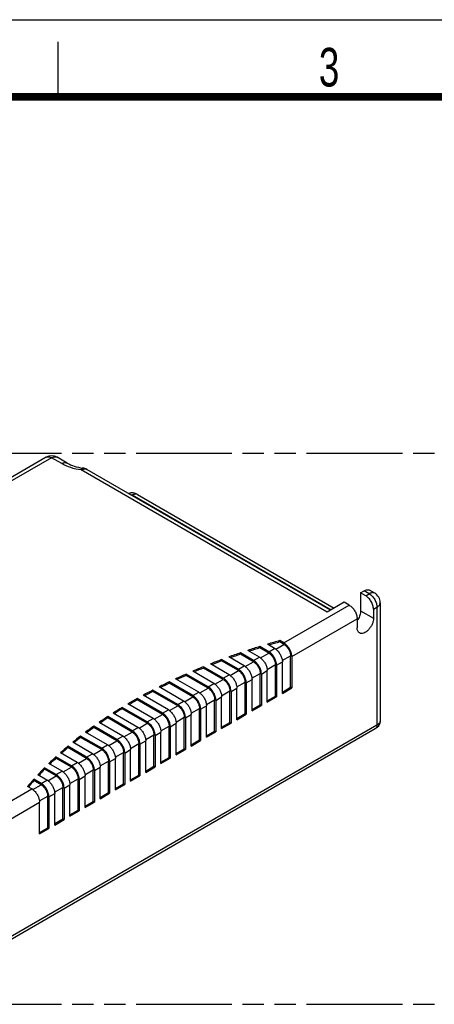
# Model space of a CAD drawing. Header units: millimetres. Extents: x 0 to 210, y 0 to 297.
# Tile 7 of 8: x 102 to 139, y 208 to 297. Entities that reach past the tile are written whole.
import ezdxf

# ---------------------------------------------------------------- set-up
doc = ezdxf.new("R2010")
doc.units = ezdxf.units.MM
doc.header["$LTSCALE"] = 19.36
doc.linetypes.add('PHANTOM', pattern=[0.8, 0.45, -0.05, 0.1, -0.05, 0.1, -0.05])
doc.layers.get('0').update_dxf_attribs({"linetype": 'CONTINUOUS'})
doc.layers.add('DEFAULT_3', color=7, linetype='PHANTOM')
doc.layers.add('Z_AXIS', color=7, linetype='CONTINUOUS')
doc.styles.add('TEXTSTYLE_2', font='txt', dxfattribs={"width": 0.75})

msp = doc.modelspace()

# ---------------------------------------------------------------- linework, layer by layer
at = {"color": 2, "linetype": 'Continuous'}
for p, q in [((0, 297), (210, 297)), ((105, 290), (105, 295))]:
    msp.add_line(p, q, dxfattribs=at)
at = {"color": 7, "linetype": 'Continuous'}
for p, q in [((103.905, 257.306), (99.91, 255)), ((105.824, 256.776), (104.905, 257.306)), ((129.729, 243.423), (107.595, 256.202)), ((112.223, 253.938), (130.083, 243.627)), ((132.477, 245.01), (132.795, 245.193)), ((132.937, 244.744), (132.477, 245.01)), ((132.477, 245.01), (132.477, 243.377)), ((133.755, 244.977), (133.295, 245.243)), ((130.992, 244.152), (129.436, 243.254)), ((131.452, 243.887), (130.992, 244.152)), ((134.255, 244.111), (134.255, 233.415)), ((133.644, 243.519), (133.644, 242.703)), ((132.159, 242.662), (132.159, 241.846)), ((124.663, 239.968), (124.011, 240.344)), ((125.512, 240.458), (125.141, 240.672)), ((125.512, 240.335), (125.141, 240.549)), ((122.754, 238.865), (121.554, 239.558)), ((122.754, 238.743), (121.554, 239.436)), ((123.285, 239.172), (122.225, 239.784)), ((124.133, 239.662), (123.317, 240.133)), ((124.133, 239.539), (123.317, 240.01)), ((120.527, 237.58), (118.832, 238.558)), ((121.375, 238.069), (119.851, 238.95)), ((121.375, 237.947), (119.851, 238.827)), ((121.906, 238.376), (120.499, 239.188)), ((124.734, 235.64), (124.734, 238.498)), ((125.371, 235.885), (125.371, 238.743)), ((126.113, 236.436), (126.113, 239.294)), ((126.219, 239.233), (126.219, 236.375)), ((118.618, 236.477), (116.618, 237.632)), ((119.148, 236.783), (117.222, 237.895)), ((119.997, 237.273), (118.206, 238.307)), ((119.997, 237.151), (118.206, 238.185)), ((123.355, 234.844), (123.355, 237.702)), ((123.461, 237.641), (123.461, 234.783)), ((123.992, 235.089), (123.992, 237.947)), ((124.84, 238.437), (124.84, 235.579)), ((117.239, 235.681), (115.086, 236.924)), ((117.239, 235.559), (115.086, 236.802)), ((117.769, 235.987), (115.668, 237.2)), ((118.618, 236.355), (116.618, 237.509)), ((121.976, 234.048), (121.976, 236.906)), ((122.082, 236.845), (122.082, 233.987)), ((122.613, 234.293), (122.613, 237.151)), ((115.86, 234.885), (113.608, 236.185)), ((115.86, 234.763), (113.608, 236.063)), ((116.39, 235.191), (114.17, 236.473)), ((120.598, 233.252), (120.598, 236.11)), ((120.704, 236.049), (120.704, 233.191)), ((121.234, 233.497), (121.234, 236.355)), ((125.371, 236.008), (126.113, 236.436)), ((125.371, 235.885), (126.219, 236.375)), ((126.219, 236.375), (126.113, 236.436)), ((113.633, 233.599), (111.337, 234.924)), ((114.481, 234.089), (112.186, 235.414)), ((114.481, 233.967), (112.186, 235.292)), ((115.011, 234.395), (112.726, 235.714)), ((119.219, 232.456), (119.219, 235.314)), ((119.325, 235.253), (119.325, 232.395)), ((119.855, 232.701), (119.855, 235.559)), ((123.992, 235.212), (124.734, 235.64)), ((123.992, 235.089), (124.84, 235.579)), ((124.84, 235.579), (124.734, 235.64)), ((112.254, 232.803), (110.002, 234.103)), ((113.102, 233.293), (110.817, 234.612)), ((113.102, 233.17), (110.817, 234.49)), ((117.84, 231.66), (117.84, 234.518)), ((117.946, 234.456), (117.946, 231.599)), ((118.476, 231.905), (118.476, 234.763)), ((121.234, 233.619), (121.976, 234.048)), ((122.082, 233.987), (121.976, 234.048)), ((122.613, 234.416), (123.355, 234.844)), ((122.613, 234.293), (123.461, 234.783)), ((123.461, 234.783), (123.355, 234.844)), ((110.875, 232.007), (108.722, 233.25)), ((111.723, 232.497), (109.503, 233.779)), ((111.723, 232.374), (109.503, 233.656)), ((115.719, 230.313), (115.719, 233.17)), ((116.461, 230.864), (116.461, 233.722)), ((116.567, 233.66), (116.567, 230.803)), ((117.097, 231.109), (117.097, 233.967)), ((119.855, 232.823), (120.598, 233.252)), ((119.855, 232.701), (120.704, 233.191)), ((120.704, 233.191), (120.598, 233.252)), ((121.234, 233.497), (122.082, 233.987)), ((133.807, 232.664), (93.714, 209.516)), ((109.496, 231.211), (107.496, 232.365)), ((110.345, 231.701), (108.244, 232.914)), ((110.345, 231.578), (108.244, 232.791)), ((114.34, 229.517), (114.34, 232.374)), ((115.082, 230.068), (115.082, 232.926)), ((115.188, 232.864), (115.188, 230.007)), ((118.476, 232.027), (119.219, 232.456)), ((118.476, 231.905), (119.325, 232.395)), ((119.325, 232.395), (119.219, 232.456)), ((108.117, 230.415), (106.327, 231.449)), ((108.966, 230.905), (107.04, 232.017)), ((108.966, 230.782), (107.04, 231.894)), ((112.961, 228.721), (112.961, 231.578)), ((113.703, 229.272), (113.703, 232.129)), ((113.809, 232.068), (113.809, 229.21)), ((117.097, 231.231), (117.84, 231.66)), ((117.097, 231.109), (117.946, 231.599)), ((117.946, 231.599), (117.84, 231.66)), ((106.738, 229.619), (105.214, 230.499)), ((107.587, 230.109), (105.892, 231.087)), ((107.587, 229.986), (105.892, 230.965)), ((110.946, 227.68), (110.946, 230.537)), ((111.052, 230.476), (111.052, 227.618)), ((111.582, 227.924), (111.582, 230.782)), ((112.324, 228.476), (112.324, 231.333)), ((112.431, 231.272), (112.431, 228.414)), ((115.719, 230.435), (116.461, 230.864)), ((115.719, 230.313), (116.567, 230.803)), ((116.567, 230.803), (116.461, 230.864)), ((106.208, 229.313), (104.801, 230.125)), ((106.208, 229.19), (104.801, 230.002)), ((109.567, 226.883), (109.567, 229.741)), ((109.673, 229.68), (109.673, 226.822)), ((110.203, 227.128), (110.203, 229.986)), ((114.34, 229.639), (115.082, 230.068)), ((114.34, 229.517), (115.188, 230.007)), ((115.188, 230.007), (115.082, 230.068)), ((104.829, 228.516), (103.769, 229.128)), ((104.829, 228.394), (103.769, 229.006)), ((105.359, 228.823), (104.159, 229.516)), ((108.188, 226.087), (108.188, 228.945)), ((108.294, 228.884), (108.294, 226.026)), ((108.824, 226.332), (108.824, 229.19)), ((112.961, 228.843), (113.703, 229.272)), ((112.961, 228.721), (113.809, 229.21)), ((113.809, 229.21), (113.703, 229.272)), ((103.45, 227.72), (102.798, 228.097)), ((103.45, 227.598), (102.798, 227.975)), ((103.981, 228.027), (103.164, 228.498)), ((106.809, 225.291), (106.809, 228.149)), ((106.915, 228.088), (106.915, 225.23)), ((107.445, 225.536), (107.445, 228.394)), ((111.582, 228.047), (112.324, 228.476)), ((111.582, 227.924), (112.431, 228.414)), ((112.431, 228.414), (112.324, 228.476)), ((102.602, 227.231), (102.231, 227.444)), ((105.43, 224.495), (105.43, 227.353)), ((105.536, 227.292), (105.536, 224.434)), ((106.067, 224.74), (106.067, 227.598)), ((108.824, 226.455), (109.567, 226.883)), ((109.673, 226.822), (109.567, 226.883)), ((110.203, 227.251), (110.946, 227.68)), ((110.203, 227.128), (111.052, 227.618)), ((111.052, 227.618), (110.946, 227.68)), ((103.309, 223.148), (103.309, 226.006)), ((104.051, 223.699), (104.051, 226.557)), ((104.157, 226.496), (104.157, 223.638)), ((104.688, 223.944), (104.688, 226.802)), ((107.445, 225.659), (108.188, 226.087)), ((107.445, 225.536), (108.294, 226.026)), ((108.294, 226.026), (108.188, 226.087)), ((108.824, 226.332), (109.673, 226.822)), ((106.067, 224.863), (106.809, 225.291)), ((106.067, 224.74), (106.915, 225.23)), ((106.915, 225.23), (106.809, 225.291)), ((104.688, 224.067), (105.43, 224.495)), ((104.688, 223.944), (105.536, 224.434)), ((105.536, 224.434), (105.43, 224.495)), ((103.309, 223.27), (104.051, 223.699)), ((103.309, 223.148), (104.157, 223.638)), ((104.157, 223.638), (104.051, 223.699))]:
    msp.add_line(p, q, dxfattribs=at)
at = {"color": 9, "linetype": 'Continuous'}
for p, q in [((104.405, 257.257), (100.41, 254.95)), ((103.905, 257.306), (103.907, 257.307)), ((105.324, 256.726), (104.405, 257.257)), ((104.903, 257.307), (104.905, 257.306)), ((129.436, 243.254), (107.095, 256.152)), ((107.233, 256.326), (107.233, 256.326)), ((111.663, 253.854), (111.723, 253.889)), ((111.723, 253.889), (129.79, 243.458)), ((133.255, 244.928), (132.795, 245.193)), ((132.937, 244.744), (133.255, 244.928)), ((125.512, 240.458), (131.452, 243.887)), ((132.477, 243.377), (133.644, 242.703)), ((133.644, 243.519), (133.962, 243.703)), ((133.962, 243.703), (133.962, 233.007)), ((126.219, 239.233), (132.159, 242.662)), ((124.762, 239.902), (125.512, 240.335)), ((123.383, 239.106), (124.133, 239.539)), ((124.133, 239.662), (124.663, 239.968)), ((122.004, 238.31), (122.754, 238.743)), ((122.754, 238.865), (123.285, 239.172)), ((123.984, 238.065), (124.734, 238.498)), ((124.84, 238.437), (125.371, 238.743)), ((125.363, 238.861), (126.113, 239.294)), ((120.625, 237.514), (121.375, 237.947)), ((121.375, 238.069), (121.906, 238.376)), ((122.605, 237.269), (123.355, 237.702)), ((123.461, 237.641), (123.992, 237.947)), ((118.618, 236.477), (119.148, 236.783)), ((119.246, 236.718), (119.997, 237.151)), ((119.997, 237.273), (120.527, 237.58)), ((121.226, 236.473), (121.976, 236.906)), ((122.082, 236.845), (122.613, 237.151)), ((117.239, 235.681), (117.769, 235.987)), ((117.868, 235.922), (118.618, 236.355)), ((119.847, 235.677), (120.598, 236.11)), ((120.704, 236.049), (121.234, 236.355)), ((115.86, 234.885), (116.39, 235.191)), ((116.489, 235.126), (117.239, 235.559)), ((118.469, 234.881), (119.219, 235.314)), ((119.325, 235.253), (119.855, 235.559)), ((114.481, 234.089), (115.011, 234.395)), ((115.11, 234.33), (115.86, 234.763)), ((117.09, 234.085), (117.84, 234.518)), ((117.946, 234.456), (118.476, 234.763)), ((112.352, 232.737), (113.102, 233.17)), ((113.102, 233.293), (113.633, 233.599)), ((113.731, 233.533), (114.481, 233.967)), ((115.188, 232.864), (115.719, 233.17)), ((115.711, 233.288), (116.461, 233.722)), ((116.567, 233.66), (117.097, 233.967)), ((133.962, 233.007), (93.869, 209.86)), ((110.973, 231.941), (111.723, 232.374)), ((111.723, 232.497), (112.254, 232.803)), ((113.809, 232.068), (114.34, 232.374)), ((114.332, 232.492), (115.082, 232.926)), ((109.594, 231.145), (110.345, 231.578)), ((110.345, 231.701), (110.875, 232.007)), ((112.431, 231.272), (112.961, 231.578)), ((112.953, 231.696), (113.703, 232.129)), ((108.216, 230.349), (108.966, 230.782)), ((108.966, 230.905), (109.496, 231.211)), ((110.195, 230.104), (110.946, 230.537)), ((111.052, 230.476), (111.582, 230.782)), ((111.574, 230.9), (112.324, 231.333)), ((106.208, 229.313), (106.738, 229.619)), ((106.837, 229.553), (107.587, 229.986)), ((107.587, 230.109), (108.117, 230.415)), ((108.817, 229.308), (109.567, 229.741)), ((109.673, 229.68), (110.203, 229.986)), ((104.829, 228.516), (105.359, 228.823)), ((105.458, 228.757), (106.208, 229.19)), ((107.438, 228.512), (108.188, 228.945)), ((108.294, 228.884), (108.824, 229.19)), ((103.45, 227.72), (103.981, 228.027)), ((104.079, 227.961), (104.829, 228.394)), ((106.059, 227.716), (106.809, 228.149)), ((106.915, 228.088), (107.445, 228.394)), ((96.521, 223.72), (102.602, 227.231)), ((102.7, 227.165), (103.45, 227.598)), ((104.68, 226.92), (105.43, 227.353)), ((105.536, 227.292), (106.067, 227.598)), ((97.228, 222.495), (103.309, 226.006)), ((103.301, 226.124), (104.051, 226.557)), ((104.157, 226.496), (104.688, 226.802))]:
    msp.add_line(p, q, dxfattribs=at)
at = {"color": 7, "linetype": 'Continuous', "const_width": 0.7}
msp.add_lwpolyline([(7, 290), (203, 290)], dxfattribs=at)
at = {"color": 7, "linetype": 'Continuous'}
for centre, radius, start, end in [((104.405, 256.44), 1, 60.27843, 119.72184), ((111.723, 253.072), 1, 60.00007, 109.62092), ((133.255, 244.111), 1, 0.00045, 60.00047), ((130.707, 243.54), 1.792, 324.1173, 328.01037), ((124.164, 239.105), 0.997, 56.18179, 59.96068), ((124.116, 239.031), 1.085, 54.68433, 56.21463), ((122.785, 238.309), 0.997, 56.18179, 59.96068), ((122.737, 238.235), 1.085, 54.68433, 56.21463), ((121.407, 237.512), 0.997, 56.18179, 59.96068), ((121.358, 237.439), 1.085, 54.68433, 56.21463), ((118.649, 235.92), 0.997, 56.18179, 59.96068), ((118.601, 235.847), 1.085, 54.68433, 56.21463), ((120.028, 236.716), 0.997, 56.18179, 59.96068), ((119.979, 236.643), 1.085, 54.68433, 56.21463), ((117.27, 235.124), 0.997, 56.18179, 59.96068), ((117.222, 235.051), 1.085, 54.68433, 56.21463), ((115.891, 234.328), 0.997, 56.18179, 59.96068), ((115.843, 234.255), 1.085, 54.68433, 56.21463), ((114.512, 233.532), 0.997, 56.18179, 59.96068), ((114.464, 233.459), 1.085, 54.68433, 56.21463), ((113.133, 232.736), 0.997, 56.18179, 59.96068), ((113.085, 232.663), 1.085, 54.68433, 56.21463), ((111.755, 231.94), 0.997, 56.18179, 59.96068), ((111.706, 231.867), 1.085, 54.68433, 56.21463), ((110.376, 231.144), 0.997, 56.18179, 59.96068), ((110.327, 231.071), 1.085, 54.68433, 56.21463), ((108.997, 230.348), 0.997, 56.18179, 59.96068), ((108.949, 230.274), 1.085, 54.68433, 56.21463), ((106.239, 228.756), 0.997, 56.18179, 59.96068), ((106.191, 228.682), 1.085, 54.68433, 56.21463), ((107.618, 229.552), 0.997, 56.18179, 59.96068), ((107.57, 229.478), 1.085, 54.68433, 56.21463), ((104.86, 227.96), 0.997, 56.18179, 59.96068), ((104.812, 227.886), 1.085, 54.68433, 56.21463), ((103.482, 227.163), 0.997, 56.18179, 59.96068), ((103.433, 227.09), 1.085, 54.68433, 56.21463), ((102.103, 226.367), 0.997, 56.18179, 59.96068), ((102.054, 226.294), 1.085, 54.68433, 56.21463)]:
    msp.add_arc(centre, radius, start, end, dxfattribs=at)
at = {"color": 9, "linetype": 'Continuous'}
for points, knots in [([(103.907, 257.307), (103.94, 257.326), (104.015, 257.353), (104.141, 257.356), (104.274, 257.323), (104.361, 257.282), (104.405, 257.257)], [0, 0, 0, 0, 0.217767, 0.451039, 0.71037, 1, 1, 1, 1]), ([(104.405, 257.257), (104.448, 257.282), (104.535, 257.323), (104.669, 257.356), (104.794, 257.353), (104.87, 257.326), (104.903, 257.307)], [0, 0, 0, 0, 0.289631, 0.548962, 0.782233, 1, 1, 1, 1]), ([(105.324, 256.726), (105.368, 256.751), (105.455, 256.793), (105.589, 256.825), (105.715, 256.822), (105.791, 256.795), (105.824, 256.776)], [0, 0, 0, 0, 0.289771, 0.549063, 0.782222, 1, 1, 1, 1]), ([(107.095, 256.152), (106.772, 256.197), (106.16, 256.332), (105.581, 256.577), (105.324, 256.726)], [0, 0, 0, 0, 0.523141, 1, 1, 1, 1]), ([(107.233, 256.326), (107.208, 256.33), (107.165, 256.288), (107.128, 256.226), (107.106, 256.179), (107.095, 256.152)], [0, 0, 0, 0, 0.335634, 0.624881, 1, 1, 1, 1]), ([(107.095, 256.152), (107.139, 256.178), (107.226, 256.219), (107.361, 256.252), (107.487, 256.249), (107.562, 256.221), (107.595, 256.202)], [0, 0, 0, 0, 0.289771, 0.549063, 0.782222, 1, 1, 1, 1]), ([(111.439, 253.984), (111.462, 253.982), (111.561, 253.968), (111.656, 253.927), (111.723, 253.889)], [0, 0, 0, 0, 0.229067, 1, 1, 1, 1]), ([(111.723, 253.889), (111.767, 253.914), (111.854, 253.956), (111.989, 253.988), (112.114, 253.985), (112.19, 253.957), (112.223, 253.938)], [0, 0, 0, 0, 0.289771, 0.549063, 0.782222, 1, 1, 1, 1]), ([(133.755, 244.977), (133.722, 244.996), (133.646, 245.024), (133.52, 245.027), (133.386, 244.995), (133.299, 244.953), (133.255, 244.928)], [0, 0, 0, 0, 0.217778, 0.450937, 0.710229, 1, 1, 1, 1]), ([(133.255, 244.928), (133.355, 244.87), (133.545, 244.71), (133.767, 244.407), (133.918, 244.064), (133.962, 243.819), (133.962, 243.703)], [0, 0, 0, 0, 0.237219, 0.499995, 0.762772, 1, 1, 1, 1]), ([(133.962, 243.703), (134.006, 243.729), (134.085, 243.783), (134.18, 243.883), (134.241, 243.994), (134.255, 244.073), (134.255, 244.111)], [0, 0, 0, 0, 0.289773, 0.549066, 0.782224, 1, 1, 1, 1]), ([(134.255, 233.415), (134.255, 233.377), (134.241, 233.298), (134.18, 233.187), (134.085, 233.087), (134.006, 233.032), (133.962, 233.007)], [0, 0, 0, 0, 0.217776, 0.450934, 0.710227, 1, 1, 1, 1]), ([(133.962, 233.007), (133.962, 232.969), (133.956, 232.897), (133.927, 232.797), (133.878, 232.717), (133.831, 232.678), (133.807, 232.664)], [0, 0, 0, 0, 0.2897, 0.549084, 0.782214, 1, 1, 1, 1])]:
    msp.add_open_spline(points, degree=3, knots=knots, dxfattribs=at)
at = {"color": 7, "linetype": 'Continuous'}
for points, knots in [([(105.824, 256.776), (106.022, 256.661), (106.483, 256.469), (106.97, 256.363), (107.233, 256.326)], [0, 0, 0, 0, 0.462214, 1, 1, 1, 1]), ([(132.795, 245.193), (132.839, 245.219), (132.926, 245.26), (133.06, 245.293), (133.186, 245.289), (133.262, 245.262), (133.295, 245.243)], [0, 0, 0, 0, 0.289771, 0.549063, 0.782222, 1, 1, 1, 1]), ([(133.644, 243.519), (133.644, 243.635), (133.6, 243.88), (133.449, 244.223), (133.227, 244.526), (133.037, 244.686), (132.937, 244.744)], [0, 0, 0, 0, 0.237226, 0.500001, 0.762776, 1, 1, 1, 1]), ([(131.452, 243.887), (131.552, 243.829), (131.742, 243.669), (131.964, 243.366), (132.115, 243.023), (132.159, 242.778), (132.159, 242.662)], [0, 0, 0, 0, 0.237224, 0.499999, 0.762774, 1, 1, 1, 1]), ([(132.477, 243.377), (132.477, 243.245), (132.424, 242.967), (132.304, 242.714), (132.227, 242.59)], [0, 0, 0, 0, 0.474587, 1, 1, 1, 1]), ([(133.644, 242.703), (133.644, 242.613), (133.619, 242.424), (133.525, 242.147), (133.38, 241.88), (133.197, 241.646), (132.989, 241.462), (132.772, 241.343), (132.56, 241.301), (132.429, 241.335), (132.376, 241.365)], [0, 0, 0, 0, 0.128835, 0.270576, 0.417899, 0.562405, 0.696218, 0.813604, 0.913068, 1, 1, 1, 1]), ([(132.376, 241.365), (132.341, 241.385), (132.277, 241.44), (132.208, 241.552), (132.167, 241.691), (132.159, 241.792), (132.159, 241.846)], [0, 0, 0, 0, 0.217781, 0.45093, 0.710262, 1, 1, 1, 1]), ([(126.219, 239.233), (126.219, 239.349), (126.176, 239.593), (126.024, 239.937), (125.802, 240.24), (125.612, 240.4), (125.512, 240.458)], [0, 0, 0, 0, 0.237226, 0.500001, 0.762776, 1, 1, 1, 1]), ([(125.512, 240.335), (125.597, 240.286), (125.759, 240.15), (125.947, 239.892), (126.076, 239.6), (126.113, 239.393), (126.113, 239.294)], [0, 0, 0, 0, 0.237237, 0.499999, 0.762762, 1, 1, 1, 1]), ([(124.84, 238.437), (124.84, 238.553), (124.797, 238.797), (124.645, 239.141), (124.423, 239.444), (124.233, 239.604), (124.133, 239.662)], [0, 0, 0, 0, 0.237226, 0.500001, 0.762776, 1, 1, 1, 1]), ([(124.133, 239.539), (124.218, 239.49), (124.38, 239.354), (124.568, 239.096), (124.697, 238.804), (124.734, 238.597), (124.734, 238.498)], [0, 0, 0, 0, 0.237237, 0.499999, 0.762762, 1, 1, 1, 1]), ([(124.743, 239.917), (124.827, 239.857), (124.984, 239.71), (125.172, 239.445), (125.308, 239.149), (125.357, 238.94), (125.366, 238.838)], [0, 0, 0, 0, 0.240629, 0.499999, 0.75937, 1, 1, 1, 1]), ([(123.461, 237.641), (123.461, 237.757), (123.418, 238.001), (123.266, 238.345), (123.045, 238.648), (122.855, 238.808), (122.754, 238.865)], [0, 0, 0, 0, 0.237226, 0.500001, 0.762776, 1, 1, 1, 1]), ([(122.754, 238.743), (122.84, 238.694), (123.001, 238.558), (123.19, 238.3), (123.318, 238.008), (123.355, 237.801), (123.355, 237.702)], [0, 0, 0, 0, 0.237237, 0.499999, 0.762762, 1, 1, 1, 1]), ([(123.364, 239.12), (123.448, 239.061), (123.605, 238.914), (123.794, 238.649), (123.929, 238.353), (123.978, 238.144), (123.987, 238.042)], [0, 0, 0, 0, 0.240629, 0.499999, 0.75937, 1, 1, 1, 1]), ([(125.366, 238.838), (125.367, 238.83), (125.369, 238.798), (125.371, 238.767), (125.371, 238.743)], [0, 0, 0, 0, 0.255189, 1, 1, 1, 1]), ([(122.082, 236.845), (122.082, 236.961), (122.039, 237.205), (121.887, 237.549), (121.666, 237.852), (121.476, 238.011), (121.375, 238.069)], [0, 0, 0, 0, 0.237226, 0.500001, 0.762776, 1, 1, 1, 1]), ([(121.375, 237.947), (121.461, 237.898), (121.622, 237.762), (121.811, 237.504), (121.939, 237.212), (121.976, 237.004), (121.976, 236.906)], [0, 0, 0, 0, 0.237237, 0.499999, 0.762762, 1, 1, 1, 1]), ([(121.985, 238.324), (122.069, 238.265), (122.226, 238.118), (122.415, 237.853), (122.55, 237.557), (122.599, 237.348), (122.608, 237.245)], [0, 0, 0, 0, 0.240629, 0.499999, 0.75937, 1, 1, 1, 1]), ([(123.987, 238.042), (123.988, 238.033), (123.99, 238.002), (123.992, 237.97), (123.992, 237.947)], [0, 0, 0, 0, 0.255189, 1, 1, 1, 1]), ([(119.228, 236.732), (119.311, 236.673), (119.469, 236.526), (119.657, 236.261), (119.793, 235.965), (119.841, 235.755), (119.851, 235.653)], [0, 0, 0, 0, 0.240629, 0.499999, 0.75937, 1, 1, 1, 1]), ([(120.704, 236.049), (120.704, 236.164), (120.66, 236.409), (120.509, 236.752), (120.287, 237.055), (120.097, 237.215), (119.997, 237.273)], [0, 0, 0, 0, 0.237226, 0.500001, 0.762776, 1, 1, 1, 1]), ([(119.997, 237.151), (120.082, 237.102), (120.243, 236.966), (120.432, 236.708), (120.561, 236.416), (120.598, 236.208), (120.598, 236.11)], [0, 0, 0, 0, 0.237237, 0.499999, 0.762762, 1, 1, 1, 1]), ([(120.607, 237.528), (120.69, 237.469), (120.848, 237.322), (121.036, 237.057), (121.171, 236.761), (121.22, 236.551), (121.229, 236.449)], [0, 0, 0, 0, 0.240629, 0.499999, 0.75937, 1, 1, 1, 1]), ([(122.608, 237.245), (122.609, 237.237), (122.612, 237.206), (122.613, 237.174), (122.613, 237.151)], [0, 0, 0, 0, 0.255189, 1, 1, 1, 1]), ([(117.849, 235.936), (117.932, 235.877), (118.09, 235.73), (118.278, 235.465), (118.414, 235.169), (118.462, 234.959), (118.472, 234.857)], [0, 0, 0, 0, 0.240629, 0.499999, 0.75937, 1, 1, 1, 1]), ([(119.325, 235.253), (119.325, 235.368), (119.281, 235.613), (119.13, 235.956), (118.908, 236.259), (118.718, 236.419), (118.618, 236.477)], [0, 0, 0, 0, 0.237226, 0.500001, 0.762776, 1, 1, 1, 1]), ([(118.618, 236.355), (118.703, 236.306), (118.864, 236.17), (119.053, 235.912), (119.182, 235.62), (119.219, 235.412), (119.219, 235.314)], [0, 0, 0, 0, 0.237237, 0.499999, 0.762762, 1, 1, 1, 1]), ([(121.229, 236.449), (121.23, 236.441), (121.233, 236.41), (121.234, 236.378), (121.234, 236.355)], [0, 0, 0, 0, 0.255189, 1, 1, 1, 1]), ([(116.47, 235.14), (116.554, 235.081), (116.711, 234.934), (116.899, 234.669), (117.035, 234.373), (117.083, 234.163), (117.093, 234.061)], [0, 0, 0, 0, 0.240629, 0.499999, 0.75937, 1, 1, 1, 1]), ([(117.946, 234.456), (117.946, 234.572), (117.902, 234.817), (117.751, 235.16), (117.529, 235.463), (117.339, 235.623), (117.239, 235.681)], [0, 0, 0, 0, 0.237226, 0.500001, 0.762776, 1, 1, 1, 1]), ([(117.239, 235.559), (117.324, 235.509), (117.486, 235.374), (117.674, 235.116), (117.803, 234.824), (117.84, 234.616), (117.84, 234.518)], [0, 0, 0, 0, 0.237237, 0.499999, 0.762762, 1, 1, 1, 1]), ([(119.851, 235.653), (119.851, 235.645), (119.854, 235.614), (119.855, 235.582), (119.855, 235.559)], [0, 0, 0, 0, 0.255189, 1, 1, 1, 1]), ([(115.188, 232.864), (115.188, 232.98), (115.145, 233.225), (114.993, 233.568), (114.771, 233.871), (114.582, 234.031), (114.481, 234.089)], [0, 0, 0, 0, 0.237226, 0.500001, 0.762776, 1, 1, 1, 1]), ([(115.091, 234.344), (115.175, 234.285), (115.332, 234.138), (115.52, 233.873), (115.656, 233.577), (115.705, 233.367), (115.714, 233.265)], [0, 0, 0, 0, 0.240629, 0.499999, 0.75937, 1, 1, 1, 1]), ([(116.567, 233.66), (116.567, 233.776), (116.524, 234.021), (116.372, 234.364), (116.15, 234.667), (115.96, 234.827), (115.86, 234.885)], [0, 0, 0, 0, 0.237226, 0.500001, 0.762776, 1, 1, 1, 1]), ([(115.86, 234.763), (115.945, 234.713), (116.107, 234.577), (116.295, 234.32), (116.424, 234.028), (116.461, 233.82), (116.461, 233.722)], [0, 0, 0, 0, 0.237237, 0.499999, 0.762762, 1, 1, 1, 1]), ([(117.093, 234.061), (117.094, 234.053), (117.096, 234.022), (117.097, 233.99), (117.097, 233.967)], [0, 0, 0, 0, 0.255189, 1, 1, 1, 1]), ([(118.472, 234.857), (118.472, 234.849), (118.475, 234.818), (118.476, 234.786), (118.476, 234.763)], [0, 0, 0, 0, 0.255189, 1, 1, 1, 1]), ([(113.809, 232.068), (113.809, 232.184), (113.766, 232.429), (113.614, 232.772), (113.393, 233.075), (113.203, 233.235), (113.102, 233.293)], [0, 0, 0, 0, 0.237226, 0.500001, 0.762776, 1, 1, 1, 1]), ([(113.102, 233.17), (113.188, 233.121), (113.349, 232.985), (113.538, 232.728), (113.666, 232.436), (113.703, 232.228), (113.703, 232.129)], [0, 0, 0, 0, 0.237237, 0.499999, 0.762762, 1, 1, 1, 1]), ([(113.712, 233.548), (113.796, 233.489), (113.953, 233.342), (114.142, 233.077), (114.277, 232.781), (114.326, 232.571), (114.335, 232.469)], [0, 0, 0, 0, 0.240629, 0.499999, 0.75937, 1, 1, 1, 1]), ([(114.481, 233.967), (114.566, 233.917), (114.728, 233.781), (114.916, 233.524), (115.045, 233.232), (115.082, 233.024), (115.082, 232.926)], [0, 0, 0, 0, 0.237237, 0.499999, 0.762762, 1, 1, 1, 1]), ([(115.714, 233.265), (115.715, 233.257), (115.717, 233.226), (115.719, 233.194), (115.719, 233.17)], [0, 0, 0, 0, 0.255189, 1, 1, 1, 1]), ([(134.255, 233.415), (134.255, 233.339), (134.233, 233.185), (134.141, 232.973), (133.996, 232.794), (133.872, 232.702), (133.807, 232.664)], [0, 0, 0, 0, 0.250476, 0.500705, 0.750471, 1, 1, 1, 1]), ([(112.431, 231.272), (112.431, 231.388), (112.387, 231.633), (112.236, 231.976), (112.014, 232.279), (111.824, 232.439), (111.723, 232.497)], [0, 0, 0, 0, 0.237226, 0.500001, 0.762776, 1, 1, 1, 1]), ([(111.723, 232.374), (111.809, 232.325), (111.97, 232.189), (112.159, 231.932), (112.287, 231.64), (112.324, 231.432), (112.324, 231.333)], [0, 0, 0, 0, 0.237237, 0.499999, 0.762762, 1, 1, 1, 1]), ([(112.333, 232.752), (112.417, 232.693), (112.574, 232.546), (112.763, 232.28), (112.898, 231.985), (112.947, 231.775), (112.956, 231.673)], [0, 0, 0, 0, 0.240629, 0.499999, 0.75937, 1, 1, 1, 1]), ([(114.335, 232.469), (114.336, 232.461), (114.339, 232.429), (114.34, 232.398), (114.34, 232.374)], [0, 0, 0, 0, 0.255189, 1, 1, 1, 1]), ([(111.052, 230.476), (111.052, 230.592), (111.008, 230.836), (110.857, 231.18), (110.635, 231.483), (110.445, 231.643), (110.345, 231.701)], [0, 0, 0, 0, 0.237226, 0.500001, 0.762776, 1, 1, 1, 1]), ([(110.345, 231.578), (110.43, 231.529), (110.591, 231.393), (110.78, 231.136), (110.909, 230.844), (110.946, 230.636), (110.946, 230.537)], [0, 0, 0, 0, 0.237237, 0.499999, 0.762762, 1, 1, 1, 1]), ([(110.955, 231.956), (111.038, 231.897), (111.196, 231.75), (111.384, 231.484), (111.519, 231.189), (111.568, 230.979), (111.577, 230.877)], [0, 0, 0, 0, 0.240629, 0.499999, 0.75937, 1, 1, 1, 1]), ([(112.956, 231.673), (112.957, 231.665), (112.96, 231.633), (112.961, 231.602), (112.961, 231.578)], [0, 0, 0, 0, 0.255189, 1, 1, 1, 1]), ([(109.673, 229.68), (109.673, 229.796), (109.629, 230.04), (109.478, 230.384), (109.256, 230.687), (109.066, 230.847), (108.966, 230.905)], [0, 0, 0, 0, 0.237226, 0.500001, 0.762776, 1, 1, 1, 1]), ([(108.966, 230.782), (109.051, 230.733), (109.213, 230.597), (109.401, 230.34), (109.53, 230.048), (109.567, 229.84), (109.567, 229.741)], [0, 0, 0, 0, 0.237237, 0.499999, 0.762762, 1, 1, 1, 1]), ([(109.576, 231.16), (109.659, 231.1), (109.817, 230.954), (110.005, 230.688), (110.141, 230.393), (110.189, 230.183), (110.199, 230.081)], [0, 0, 0, 0, 0.240629, 0.499999, 0.75937, 1, 1, 1, 1]), ([(111.577, 230.877), (111.578, 230.869), (111.581, 230.837), (111.582, 230.806), (111.582, 230.782)], [0, 0, 0, 0, 0.255189, 1, 1, 1, 1]), ([(106.818, 229.568), (106.902, 229.508), (107.059, 229.361), (107.247, 229.096), (107.383, 228.8), (107.431, 228.591), (107.441, 228.489)], [0, 0, 0, 0, 0.240629, 0.499999, 0.75937, 1, 1, 1, 1]), ([(108.294, 228.884), (108.294, 229), (108.25, 229.244), (108.099, 229.588), (107.877, 229.891), (107.687, 230.051), (107.587, 230.109)], [0, 0, 0, 0, 0.237226, 0.500001, 0.762776, 1, 1, 1, 1]), ([(107.587, 229.986), (107.672, 229.937), (107.834, 229.801), (108.022, 229.543), (108.151, 229.251), (108.188, 229.044), (108.188, 228.945)], [0, 0, 0, 0, 0.237237, 0.499999, 0.762762, 1, 1, 1, 1]), ([(108.197, 230.364), (108.281, 230.304), (108.438, 230.157), (108.626, 229.892), (108.762, 229.596), (108.81, 229.387), (108.82, 229.285)], [0, 0, 0, 0, 0.240629, 0.499999, 0.75937, 1, 1, 1, 1]), ([(110.199, 230.081), (110.199, 230.073), (110.202, 230.041), (110.203, 230.01), (110.203, 229.986)], [0, 0, 0, 0, 0.255189, 1, 1, 1, 1]), ([(105.439, 228.771), (105.523, 228.712), (105.68, 228.565), (105.868, 228.3), (106.004, 228.004), (106.053, 227.795), (106.062, 227.693)], [0, 0, 0, 0, 0.240629, 0.499999, 0.75937, 1, 1, 1, 1]), ([(106.915, 228.088), (106.915, 228.204), (106.872, 228.448), (106.72, 228.792), (106.498, 229.095), (106.308, 229.255), (106.208, 229.313)], [0, 0, 0, 0, 0.237226, 0.500001, 0.762776, 1, 1, 1, 1]), ([(106.208, 229.19), (106.293, 229.141), (106.455, 229.005), (106.643, 228.747), (106.772, 228.455), (106.809, 228.248), (106.809, 228.149)], [0, 0, 0, 0, 0.237237, 0.499999, 0.762762, 1, 1, 1, 1]), ([(108.82, 229.285), (108.821, 229.277), (108.823, 229.245), (108.824, 229.214), (108.824, 229.19)], [0, 0, 0, 0, 0.255189, 1, 1, 1, 1]), ([(104.06, 227.975), (104.144, 227.916), (104.301, 227.769), (104.49, 227.504), (104.625, 227.208), (104.674, 226.999), (104.683, 226.896)], [0, 0, 0, 0, 0.240629, 0.499999, 0.75937, 1, 1, 1, 1]), ([(105.536, 227.292), (105.536, 227.408), (105.493, 227.652), (105.341, 227.996), (105.12, 228.299), (104.93, 228.459), (104.829, 228.516)], [0, 0, 0, 0, 0.237226, 0.500001, 0.762776, 1, 1, 1, 1]), ([(104.829, 228.394), (104.914, 228.345), (105.076, 228.209), (105.264, 227.951), (105.393, 227.659), (105.43, 227.452), (105.43, 227.353)], [0, 0, 0, 0, 0.237237, 0.499999, 0.762762, 1, 1, 1, 1]), ([(107.441, 228.489), (107.442, 228.481), (107.444, 228.449), (107.445, 228.418), (107.445, 228.394)], [0, 0, 0, 0, 0.255189, 1, 1, 1, 1]), ([(102.681, 227.179), (102.765, 227.12), (102.922, 226.973), (103.111, 226.708), (103.246, 226.412), (103.295, 226.202), (103.304, 226.1)], [0, 0, 0, 0, 0.240629, 0.499999, 0.75937, 1, 1, 1, 1]), ([(104.157, 226.496), (104.157, 226.612), (104.114, 226.856), (103.962, 227.2), (103.741, 227.503), (103.551, 227.662), (103.45, 227.72)], [0, 0, 0, 0, 0.237226, 0.500001, 0.762776, 1, 1, 1, 1]), ([(103.45, 227.598), (103.536, 227.549), (103.697, 227.413), (103.886, 227.155), (104.014, 226.863), (104.051, 226.655), (104.051, 226.557)], [0, 0, 0, 0, 0.237237, 0.499999, 0.762762, 1, 1, 1, 1]), ([(104.683, 226.896), (104.684, 226.888), (104.687, 226.857), (104.688, 226.825), (104.688, 226.802)], [0, 0, 0, 0, 0.255189, 1, 1, 1, 1]), ([(106.062, 227.693), (106.063, 227.685), (106.065, 227.653), (106.067, 227.621), (106.067, 227.598)], [0, 0, 0, 0, 0.255189, 1, 1, 1, 1]), ([(103.304, 226.1), (103.305, 226.092), (103.308, 226.061), (103.309, 226.029), (103.309, 226.006)], [0, 0, 0, 0, 0.255189, 1, 1, 1, 1])]:
    msp.add_open_spline(points, degree=3, knots=knots, dxfattribs=at)
msp.add_open_spline([(107.596, 256.202), (107.485, 256.266), (107.36, 256.309), (107.233, 256.326)], degree=3, dxfattribs=at)
at = {"layer": 'DEFAULT_3', "color": 91, "linetype": 'PHANTOM', "true_color": 0x80ff80}
for p, q in [((50.129, 257.68), (150.129, 257.68)), ((50.129, 207.68), (150.129, 207.68))]:
    msp.add_line(p, q, dxfattribs=at)
at = {"layer": 'Z_AXIS', "color": 7, "linetype": 'Continuous'}
for p, q in [((125.141, 240.672), (125.141, 240.549)), ((121.554, 239.558), (121.554, 239.436)), ((123.317, 240.133), (123.317, 240.01)), ((119.851, 238.95), (119.851, 238.827)), ((116.618, 237.632), (116.618, 237.509)), ((118.206, 238.307), (118.206, 238.185)), ((115.086, 236.924), (115.086, 236.802)), ((113.608, 236.185), (113.608, 236.063)), ((112.186, 235.414), (112.186, 235.292)), ((110.817, 234.612), (110.817, 234.49)), ((109.503, 233.779), (109.503, 233.656)), ((108.244, 232.914), (108.244, 232.791)), ((107.04, 232.017), (107.04, 231.894)), ((105.892, 231.087), (105.892, 230.965)), ((104.801, 230.125), (104.801, 230.002)), ((103.769, 229.128), (103.769, 229.006)), ((102.798, 228.097), (102.798, 227.975)), ((103.263, 228.481), (103.239, 228.455)), ((102.324, 227.431), (102.301, 227.404))]:
    msp.add_line(p, q, dxfattribs=at)
for centre, radius, start, end in [((143.828, 174.003), 69.238, 105.65744, 106.63122), ((143.851, 173.799), 69.323, 105.65766, 106.50952), ((142.171, 179.202), 63.78, 108.85942, 109.86394), ((142.2, 178.995), 63.87, 108.85969, 109.73821), ((143.047, 176.58), 66.545, 107.2468, 108.23396), ((143.073, 176.374), 66.633, 107.24705, 108.11049), ((141.203, 181.845), 60.966, 110.50181, 111.52773), ((141.235, 181.638), 61.056, 110.50209, 111.39923), ((139.011, 187.105), 55.266, 113.90248, 114.98379), ((140.148, 184.487), 58.121, 112.18056, 113.23202), ((140.183, 184.28), 58.213, 112.18087, 113.10024), ((137.797, 189.681), 52.419, 115.67465, 116.79035), ((137.836, 189.476), 52.51, 115.67501, 116.65034), ((139.048, 186.899), 55.358, 113.90281, 114.84818), ((136.512, 192.196), 49.595, 117.50456, 118.65948), ((136.554, 191.994), 49.685, 117.50496, 118.51446), ((135.165, 194.633), 46.81, 119.4002, 120.5995), ((135.209, 194.434), 46.898, 119.40063, 120.44882), ((133.763, 196.977), 44.078, 121.37012, 122.6194), ((133.808, 196.781), 44.165, 121.37058, 122.46234), ((132.315, 199.214), 41.413, 123.42358, 124.72888), ((132.362, 199.021), 41.498, 123.42408, 124.56468), ((130.831, 201.33), 38.829, 125.57061, 126.93852), ((130.879, 201.142), 38.91, 125.57115, 126.76635), ((129.321, 203.315), 36.335, 127.82213, 129.25983), ((129.37, 203.13), 36.414, 127.82272, 129.07877), ((127.797, 205.157), 33.944, 130.19004, 131.70535), ((127.846, 204.977), 34.019, 130.19067, 131.5144), ((126.27, 206.848), 31.666, 132.68729, 134.28869), ((126.319, 206.674), 31.737, 132.68797, 134.08678), ((124.755, 208.382), 29.509, 135.32792, 137.02462), ((124.819, 208.197), 29.599, 135.32886, 136.74021), ((123.263, 209.752), 27.484, 138.12711, 139.92901), ((123.326, 209.574), 27.568, 138.12812, 139.62696)]:
    msp.add_arc(centre, radius, start, end, dxfattribs=at)

# ---------------------------------------------------------------- texts
at = {"color": 5, "linetype": 'Continuous', "style": 'TEXTSTYLE_2', "width": 0.714286}
msp.add_text('3', height=3.5, dxfattribs=at).set_placement((128.684, 290.943))

doc.saveas('drawing.dxf')
